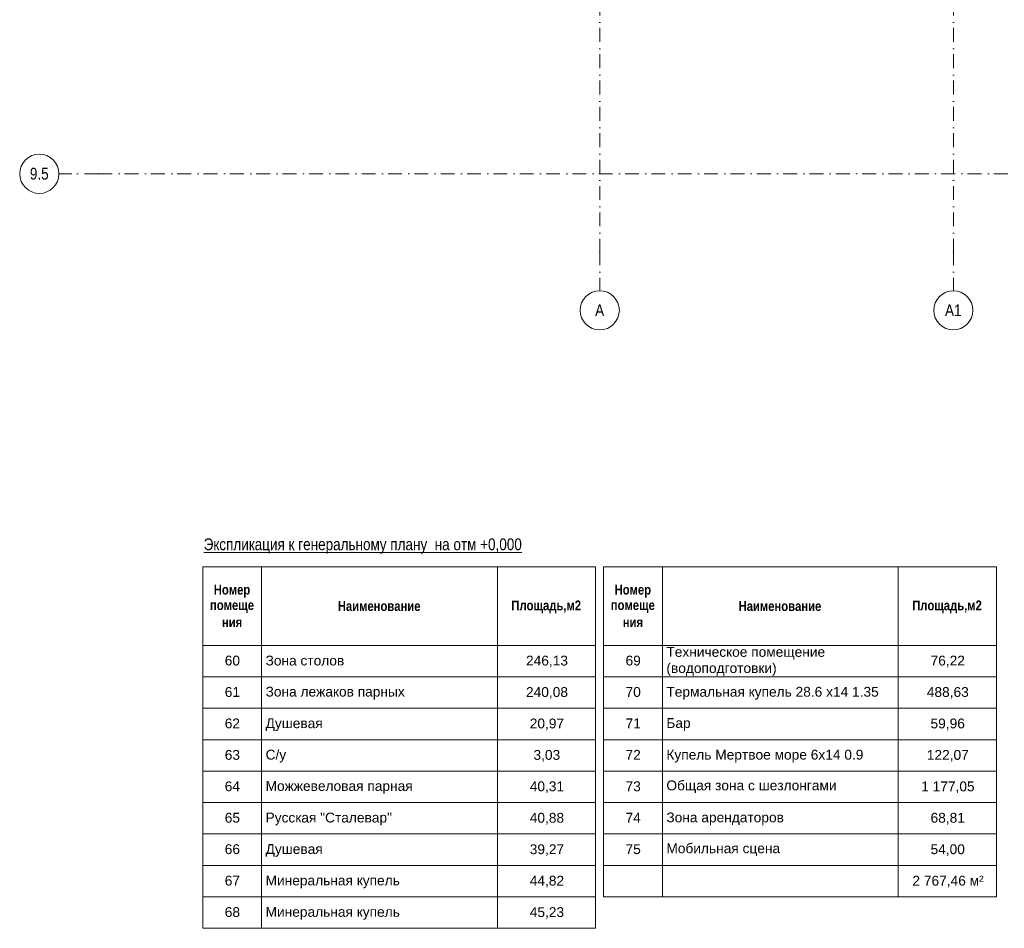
# Model space of a CAD drawing. Header units: millimetres. Extents: x -14761 to 157739, y -22400 to 107990.
# Tile 1 of 81: x -14761 to 10297, y -19200 to 3920. Entities that reach past the tile are written whole.
import ezdxf

# ---------------------------------------------------------------- set-up
doc = ezdxf.new("R2010")
doc.units = ezdxf.units.MM
doc.header["$MEASUREMENT"] = 0
doc.linetypes.add('Штрихпунктирная', pattern=[670.277762, 352.777767, -176.388884, 0, -141.111112])
doc.layers.add('Элемент Модели - Оси', color=7, linetype='Continuous')
doc.styles.add('СГЕНЕРИР_СТИЛЬ_1', font='txt')
doc.styles.add('СГЕНЕРИР_СТИЛЬ_2', font='txt')
doc.styles.add('СГЕНЕРИР_СТИЛЬ_3', font='txt')

msp = doc.modelspace()

# ---------------------------------------------------------------- linework, layer by layer
at = {"color": 7, "linetype": 'Continuous', "lineweight": 15}
for p, q in [((-10103, -10000), (-103, -10000)), ((-10103, -10000), (-10103, -12000)), ((-8603, -10000), (-8603, -12000)), ((-2603, -10000), (-2603, -12000)), ((-103, -10000), (-103, -12000)), ((97, -10000), (10097, -10000)), ((97, -10000), (97, -12000)), ((1597, -10000), (1597, -12000)), ((7597, -10000), (7597, -12000)), ((10097, -10000), (10097, -12000)), ((-10103, -12000), (-8603, -12000)), ((-10103, -12000), (-8603, -12000)), ((-10103, -12000), (-10103, -12800)), ((-8603, -12000), (-8603, -12800)), ((-8603, -12000), (-2603, -12000)), ((-8603, -12000), (-2603, -12000)), ((-8603, -12000), (-8603, -12800)), ((-2603, -12000), (-2603, -12800)), ((-2603, -12000), (-103, -12000)), ((-2603, -12000), (-103, -12000)), ((-2603, -12000), (-2603, -12800)), ((-103, -12000), (-103, -12800)), ((97, -12000), (1597, -12000)), ((97, -12000), (1597, -12000)), ((97, -12000), (97, -12800)), ((1597, -12000), (1597, -12800)), ((1597, -12000), (7597, -12000)), ((1597, -12000), (7597, -12000)), ((1597, -12000), (1597, -12800)), ((7597, -12000), (7597, -12800)), ((7597, -12000), (10097, -12000)), ((7597, -12000), (10097, -12000)), ((7597, -12000), (7597, -12800)), ((10097, -12000), (10097, -12800)), ((-10103, -12800), (-8603, -12800)), ((-10103, -12800), (-8603, -12800)), ((-10103, -12800), (-10103, -13600)), ((-8603, -12800), (-8603, -13600)), ((-8603, -12800), (-2603, -12800)), ((-8603, -12800), (-2603, -12800)), ((-8603, -12800), (-8603, -13600)), ((-2603, -12800), (-2603, -13600)), ((-2603, -12800), (-103, -12800)), ((-2603, -12800), (-103, -12800)), ((-2603, -12800), (-2603, -13600)), ((-103, -12800), (-103, -13600)), ((97, -12800), (1597, -12800)), ((97, -12800), (1597, -12800)), ((97, -12800), (97, -13600)), ((1597, -12800), (1597, -13600)), ((1597, -12800), (7597, -12800)), ((1597, -12800), (7597, -12800)), ((1597, -12800), (1597, -13600)), ((7597, -12800), (7597, -13600)), ((7597, -12800), (10097, -12800)), ((7597, -12800), (10097, -12800)), ((7597, -12800), (7597, -13600)), ((10097, -12800), (10097, -13600)), ((-10103, -13600), (-8603, -13600)), ((-10103, -13600), (-8603, -13600)), ((-10103, -13600), (-10103, -14400)), ((-8603, -13600), (-8603, -14400)), ((-8603, -13600), (-2603, -13600)), ((-8603, -13600), (-2603, -13600)), ((-8603, -13600), (-8603, -14400)), ((-2603, -13600), (-2603, -14400)), ((-2603, -13600), (-103, -13600)), ((-2603, -13600), (-103, -13600)), ((-2603, -13600), (-2603, -14400)), ((-103, -13600), (-103, -14400)), ((97, -13600), (1597, -13600)), ((97, -13600), (1597, -13600)), ((97, -13600), (97, -14400)), ((1597, -13600), (1597, -14400)), ((1597, -13600), (7597, -13600)), ((1597, -13600), (7597, -13600)), ((1597, -13600), (1597, -14400)), ((7597, -13600), (7597, -14400)), ((7597, -13600), (10097, -13600)), ((7597, -13600), (10097, -13600)), ((7597, -13600), (7597, -14400)), ((10097, -13600), (10097, -14400)), ((-10103, -14400), (-8603, -14400)), ((-10103, -14400), (-8603, -14400)), ((-10103, -14400), (-10103, -15200)), ((-8603, -14400), (-8603, -15200)), ((-8603, -14400), (-2603, -14400)), ((-8603, -14400), (-2603, -14400)), ((-8603, -14400), (-8603, -15200)), ((-2603, -14400), (-2603, -15200)), ((-2603, -14400), (-103, -14400)), ((-2603, -14400), (-103, -14400)), ((-2603, -14400), (-2603, -15200)), ((-103, -14400), (-103, -15200)), ((97, -14400), (1597, -14400)), ((97, -14400), (1597, -14400)), ((97, -14400), (97, -15200)), ((1597, -14400), (1597, -15200)), ((1597, -14400), (7597, -14400)), ((1597, -14400), (7597, -14400)), ((1597, -14400), (1597, -15200)), ((7597, -14400), (7597, -15200)), ((7597, -14400), (10097, -14400)), ((7597, -14400), (10097, -14400)), ((7597, -14400), (7597, -15200)), ((10097, -14400), (10097, -15200)), ((-10103, -15200), (-8603, -15200)), ((-10103, -15200), (-8603, -15200)), ((-10103, -15200), (-10103, -16000)), ((-8603, -15200), (-8603, -16000)), ((-8603, -15200), (-2603, -15200)), ((-8603, -15200), (-2603, -15200)), ((-8603, -15200), (-8603, -16000)), ((-2603, -15200), (-2603, -16000)), ((-2603, -15200), (-103, -15200)), ((-2603, -15200), (-103, -15200)), ((-2603, -15200), (-2603, -16000)), ((-103, -15200), (-103, -16000)), ((97, -15200), (1597, -15200)), ((97, -15200), (1597, -15200)), ((97, -15200), (97, -16000)), ((1597, -15200), (1597, -16000)), ((1597, -15200), (7597, -15200)), ((1597, -15200), (7597, -15200)), ((1597, -15200), (1597, -16000)), ((7597, -15200), (7597, -16000)), ((7597, -15200), (10097, -15200)), ((7597, -15200), (10097, -15200)), ((7597, -15200), (7597, -16000)), ((10097, -15200), (10097, -16000)), ((-10103, -16000), (-8603, -16000)), ((-10103, -16000), (-8603, -16000)), ((-10103, -16000), (-10103, -16800)), ((-8603, -16000), (-8603, -16800)), ((-8603, -16000), (-2603, -16000)), ((-8603, -16000), (-2603, -16000)), ((-8603, -16000), (-8603, -16800)), ((-2603, -16000), (-2603, -16800)), ((-2603, -16000), (-103, -16000)), ((-2603, -16000), (-103, -16000)), ((-2603, -16000), (-2603, -16800)), ((-103, -16000), (-103, -16800)), ((97, -16000), (1597, -16000)), ((97, -16000), (1597, -16000)), ((97, -16000), (97, -16800)), ((1597, -16000), (1597, -16800)), ((1597, -16000), (7597, -16000)), ((1597, -16000), (7597, -16000)), ((1597, -16000), (1597, -16800)), ((7597, -16000), (7597, -16800)), ((7597, -16000), (10097, -16000)), ((7597, -16000), (10097, -16000)), ((7597, -16000), (7597, -16800)), ((10097, -16000), (10097, -16800)), ((-10103, -16800), (-8603, -16800)), ((-10103, -16800), (-8603, -16800)), ((-10103, -16800), (-10103, -17600)), ((-8603, -16800), (-8603, -17600)), ((-8603, -16800), (-2603, -16800)), ((-8603, -16800), (-2603, -16800)), ((-8603, -16800), (-8603, -17600)), ((-2603, -16800), (-2603, -17600)), ((-2603, -16800), (-103, -16800)), ((-2603, -16800), (-103, -16800)), ((-2603, -16800), (-2603, -17600)), ((-103, -16800), (-103, -17600)), ((97, -16800), (1597, -16800)), ((97, -16800), (1597, -16800)), ((97, -16800), (97, -17600)), ((1597, -16800), (1597, -17600)), ((1597, -16800), (7597, -16800)), ((1597, -16800), (7597, -16800)), ((1597, -16800), (1597, -17600)), ((7597, -16800), (7597, -17600)), ((7597, -16800), (10097, -16800)), ((7597, -16800), (10097, -16800)), ((7597, -16800), (7597, -17600)), ((10097, -16800), (10097, -17600)), ((-10103, -17600), (-8603, -17600)), ((-10103, -17600), (-8603, -17600)), ((-10103, -17600), (-10103, -18400)), ((-8603, -17600), (-8603, -18400)), ((-8603, -17600), (-2603, -17600)), ((-8603, -17600), (-2603, -17600)), ((-8603, -17600), (-8603, -18400)), ((-2603, -17600), (-2603, -18400)), ((-2603, -17600), (-103, -17600)), ((-2603, -17600), (-103, -17600)), ((-2603, -17600), (-2603, -18400)), ((-103, -17600), (-103, -18400)), ((97, -17600), (1597, -17600)), ((97, -17600), (97, -18400)), ((1597, -17600), (1597, -18400)), ((1597, -17600), (7597, -17600)), ((1597, -17600), (1597, -18400)), ((7597, -17600), (7597, -18400)), ((7597, -17600), (10097, -17600)), ((7597, -17600), (7597, -18400)), ((10097, -17600), (10097, -18400)), ((-10103, -18400), (-8603, -18400)), ((-10103, -18400), (-8603, -18400)), ((-10103, -18400), (-10103, -19200)), ((-8603, -18400), (-8603, -19200)), ((-8603, -18400), (-2603, -18400)), ((-8603, -18400), (-2603, -18400)), ((-8603, -18400), (-8603, -19200)), ((-2603, -18400), (-2603, -19200)), ((-2603, -18400), (-103, -18400)), ((-2603, -18400), (-103, -18400)), ((-2603, -18400), (-2603, -19200)), ((-103, -18400), (-103, -19200)), ((97, -18400), (1597, -18400)), ((1597, -18400), (7597, -18400)), ((7597, -18400), (10097, -18400)), ((-10103, -19200), (-8603, -19200)), ((-8603, -19200), (-2603, -19200)), ((-2603, -19200), (-103, -19200))]:
    msp.add_line(p, q, dxfattribs=at)
at = {"layer": 'Элемент Модели - Оси', "color": 7, "linetype": 'Штрихпунктирная', "lineweight": 15}
for p, q in [((0, 92200), (0, -1975)), ((9000, 92200), (9000, -1975)), ((-12761, 0), (-13761, 0)), ((-12761, 0), (155650, 0)), ((0, -1975), (0, -2975)), ((9000, -1975), (9000, -2975))]:
    msp.add_line(p, q, dxfattribs=at)
at = {"layer": 'Элемент Модели - Оси', "color": 7, "linetype": 'Continuous', "lineweight": 15}
for centre in [(-14261, 0), (0, -3475), (9000, -3475)]:
    msp.add_circle(centre, 500, dxfattribs=at)
at = {"layer": 'Элемент Модели - Оси', "color": 7, "linetype": 'Штрихпунктирная', "lineweight": 15}
for p in [(-12761, 0), (-12761, 0), (0, -1975), (0, -1975), (9000, -1975), (9000, -1975)]:
    msp.add_point(p, dxfattribs=at)

# ---------------------------------------------------------------- texts
at = {"color": 7, "linetype": 'Continuous', "lineweight": 15, "attachment_point": 7}
for s, insert, char_height, style in [('\\A1;{\\pql;\\fArial Narrow|b0|i0|c204|p34;\\L\\LЭкспликация к генеральному плану  на отм +0,000}', (-10078, -9669), 300, 'СГЕНЕРИР_СТИЛЬ_3'), ('\\A1;{\\pql;\\fArial Narrow|b1|i0|c204|p34;Номер}', (-9821, -10783), 250, 'СГЕНЕРИР_СТИЛЬ_2'), ('\\A1;{\\pql;\\fArial Narrow|b1|i0|c204|p34;Номер}', (379, -10783), 250, 'СГЕНЕРИР_СТИЛЬ_2'), ('\\A1;{\\pql;\\fArial Narrow|b1|i0|c204|p34;помеще}', (-9917, -11173), 250, 'СГЕНЕРИР_СТИЛЬ_2'), ('\\A1;{\\pql;\\fArial Narrow|b1|i0|c204|p34;Наименование}', (-6665, -11129), 250, 'СГЕНЕРИР_СТИЛЬ_2'), ('\\A1;{\\pql;\\fArial Narrow|b1|i0|c204|p34;Площадь,м2}', (-2248, -11181), 250, 'СГЕНЕРИР_СТИЛЬ_2'), ('\\A1;{\\pql;\\fArial Narrow|b1|i0|c204|p34;помеще}', (283, -11173), 250, 'СГЕНЕРИР_СТИЛЬ_2'), ('\\A1;{\\pql;\\fArial Narrow|b1|i0|c204|p34;Наименование}', (3535, -11129), 250, 'СГЕНЕРИР_СТИЛЬ_2'), ('\\A1;{\\pql;\\fArial Narrow|b1|i0|c204|p34;Площадь,м2}', (7952, -11181), 250, 'СГЕНЕРИР_СТИЛЬ_2'), ('\\A1;{\\pql;\\fArial Narrow|b1|i0|c204|p34;ния}', (-9614, -11536), 250, 'СГЕНЕРИР_СТИЛЬ_2'), ('\\A1;{\\pql;\\fArial Narrow|b1|i0|c204|p34;ния}', (586, -11536), 250, 'СГЕНЕРИР_СТИЛЬ_2'), ('\\A1;{\\pql;\\fArial|b0|i0|c204|p38;60}', (-9542, -12515), 250, 'СГЕНЕРИР_СТИЛЬ_1'), ('\\A1;{\\pql;\\fArial|b0|i0|c204|p38;Зона столов}', (-8503, -12515), 250, 'СГЕНЕРИР_СТИЛЬ_1'), ('\\A1;{\\pql;\\fArial|b0|i0|c204|p38;69}', (658, -12515), 250, 'СГЕНЕРИР_СТИЛЬ_1'), ('\\A1;{\\pql;\\fArial|b0|i0|c204|p38;Техническое помещение}', (1697, -12364), 250, 'СГЕНЕРИР_СТИЛЬ_1'), ('\\A1;{\\pql;\\fArial|b0|i0|c204|p38;246,13}', (-1875, -12559), 250, 'СГЕНЕРИР_СТИЛЬ_1'), ('\\A1;{\\pql;\\fArial|b0|i0|c204|p38;(водоподготовки)}', (1697, -12779), 250, 'СГЕНЕРИР_СТИЛЬ_1'), ('\\A1;{\\pql;\\fArial|b0|i0|c204|p38;76,22}', (8420, -12559), 250, 'СГЕНЕРИР_СТИЛЬ_1'), ('\\A1;{\\pql;\\fArial|b0|i0|c204|p38;61}', (-9542, -13315), 250, 'СГЕНЕРИР_СТИЛЬ_1'), ('\\A1;{\\pql;\\fArial|b0|i0|c204|p38;Зона лежаков парных}', (-8503, -13378), 250, 'СГЕНЕРИР_СТИЛЬ_1'), ('\\A1;{\\pql;\\fArial|b0|i0|c204|p38;240,08}', (-1875, -13359), 250, 'СГЕНЕРИР_СТИЛЬ_1'), ('\\A1;{\\pql;\\fArial|b0|i0|c204|p38;70}', (658, -13315), 250, 'СГЕНЕРИР_СТИЛЬ_1'), ('\\A1;{\\pql;\\fArial|b0|i0|c204|p38;Термальная купель 28.6 х14 1.35}', (1697, -13382), 250, 'СГЕНЕРИР_СТИЛЬ_1'), ('\\A1;{\\pql;\\fArial|b0|i0|c204|p38;488,63}', (8325, -13359), 250, 'СГЕНЕРИР_СТИЛЬ_1'), ('\\A1;{\\pql;\\fArial|b0|i0|c204|p38;62}', (-9542, -14115), 250, 'СГЕНЕРИР_СТИЛЬ_1'), ('\\A1;{\\pql;\\fArial|b0|i0|c204|p38;Душевая}', (-8503, -14182), 250, 'СГЕНЕРИР_СТИЛЬ_1'), ('\\A1;{\\pql;\\fArial|b0|i0|c204|p38;20,97}', (-1780, -14159), 250, 'СГЕНЕРИР_СТИЛЬ_1'), ('\\A1;{\\pql;\\fArial|b0|i0|c204|p38;71}', (658, -14110), 250, 'СГЕНЕРИР_СТИЛЬ_1'), ('\\A1;{\\pql;\\fArial|b0|i0|c204|p38;Бар}', (1697, -14178), 250, 'СГЕНЕРИР_СТИЛЬ_1'), ('\\A1;{\\pql;\\fArial|b0|i0|c204|p38;59,96}', (8420, -14159), 250, 'СГЕНЕРИР_СТИЛЬ_1'), ('\\A1;{\\pql;\\fArial|b0|i0|c204|p38;63}', (-9542, -14915), 250, 'СГЕНЕРИР_СТИЛЬ_1'), ('\\A1;{\\pql;\\fArial|b0|i0|c204|p38;C/у}', (-8503, -14982), 250, 'СГЕНЕРИР_СТИЛЬ_1'), ('\\A1;{\\pql;\\fArial|b0|i0|c204|p38;3,03}', (-1685, -14959), 250, 'СГЕНЕРИР_СТИЛЬ_1'), ('\\A1;{\\pql;\\fArial|b0|i0|c204|p38;72}', (658, -14910), 250, 'СГЕНЕРИР_СТИЛЬ_1'), ('\\A1;{\\pql;\\fArial|b0|i0|c204|p38;Купель Мертвое море 6х14 0.9}', (1697, -14982), 250, 'СГЕНЕРИР_СТИЛЬ_1'), ('\\A1;{\\pql;\\fArial|b0|i0|c204|p38;122,07}', (8325, -14959), 250, 'СГЕНЕРИР_СТИЛЬ_1'), ('\\A1;{\\pql;\\fArial|b0|i0|c204|p38;64}', (-9542, -15715), 250, 'СГЕНЕРИР_СТИЛЬ_1'), ('\\A1;{\\pql;\\fArial|b0|i0|c204|p38;Можжевеловая парная}', (-8503, -15778), 250, 'СГЕНЕРИР_СТИЛЬ_1'), ('\\A1;{\\pql;\\fArial|b0|i0|c204|p38;40,31}', (-1780, -15759), 250, 'СГЕНЕРИР_СТИЛЬ_1'), ('\\A1;{\\pql;\\fArial|b0|i0|c204|p38;73}', (658, -15715), 250, 'СГЕНЕРИР_СТИЛЬ_1'), ('\\A1;{\\pql;\\fArial|b0|i0|c204|p38;Общая зона с шезлонгами}', (1697, -15761), 250, 'СГЕНЕРИР_СТИЛЬ_1'), ('\\A1;{\\pql;\\fArial|b0|i0|c204|p38;1\xa0177,05}', (8182, -15759), 250, 'СГЕНЕРИР_СТИЛЬ_1'), ('\\A1;{\\pql;\\fArial|b0|i0|c204|p38;65}', (-9542, -16515), 250, 'СГЕНЕРИР_СТИЛЬ_1'), ('\\A1;{\\pql;\\fArial|b0|i0|c204|p38;74}', (658, -16510), 250, 'СГЕНЕРИР_СТИЛЬ_1'), ('\\A1;{\\pql;\\fArial|b0|i0|c204|p38;Русская "Сталевар"}', (-8503, -16582), 250, 'СГЕНЕРИР_СТИЛЬ_1'), ('\\A1;{\\pql;\\fArial|b0|i0|c204|p38;40,88}', (-1780, -16559), 250, 'СГЕНЕРИР_СТИЛЬ_1'), ('\\A1;{\\pql;\\fArial|b0|i0|c204|p38;Зона арендаторов}', (1697, -16578), 250, 'СГЕНЕРИР_СТИЛЬ_1'), ('\\A1;{\\pql;\\fArial|b0|i0|c204|p38;68,81}', (8420, -16559), 250, 'СГЕНЕРИР_СТИЛЬ_1'), ('\\A1;{\\pql;\\fArial|b0|i0|c204|p38;66}', (-9542, -17315), 250, 'СГЕНЕРИР_СТИЛЬ_1'), ('\\A1;{\\pql;\\fArial|b0|i0|c204|p38;Душевая}', (-8503, -17382), 250, 'СГЕНЕРИР_СТИЛЬ_1'), ('\\A1;{\\pql;\\fArial|b0|i0|c204|p38;39,27}', (-1780, -17359), 250, 'СГЕНЕРИР_СТИЛЬ_1'), ('\\A1;{\\pql;\\fArial|b0|i0|c204|p38;75}', (658, -17315), 250, 'СГЕНЕРИР_СТИЛЬ_1'), ('\\A1;{\\pql;\\fArial|b0|i0|c204|p38;Мобильная сцена}', (1697, -17361), 250, 'СГЕНЕРИР_СТИЛЬ_1'), ('\\A1;{\\pql;\\fArial|b0|i0|c204|p38;54,00}', (8420, -17359), 250, 'СГЕНЕРИР_СТИЛЬ_1'), ('\\A1;{\\pql;\\fArial|b0|i0|c204|p38;67}', (-9542, -18115), 250, 'СГЕНЕРИР_СТИЛЬ_1'), ('\\A1;{\\pql;\\fArial|b0|i0|c204|p38;Минеральная купель}', (-8503, -18182), 250, 'СГЕНЕРИР_СТИЛЬ_1'), ('\\A1;{\\pql;\\fArial|b0|i0|c204|p38;44,82}', (-1780, -18159), 250, 'СГЕНЕРИР_СТИЛЬ_1'), ('\\A1;{\\pql;\\fArial|b0|i0|c204|p38;2\xa0767,46 м²}', (7959, -18159), 250, 'СГЕНЕРИР_СТИЛЬ_1'), ('\\A1;{\\pql;\\fArial|b0|i0|c204|p38;68}', (-9542, -18915), 250, 'СГЕНЕРИР_СТИЛЬ_1'), ('\\A1;{\\pql;\\fArial|b0|i0|c204|p38;Минеральная купель}', (-8503, -18982), 250, 'СГЕНЕРИР_СТИЛЬ_1'), ('\\A1;{\\pql;\\fArial|b0|i0|c204|p38;45,23}', (-1780, -18959), 250, 'СГЕНЕРИР_СТИЛЬ_1')]:
    msp.add_mtext(s, dxfattribs=dict(at, insert=insert, char_height=char_height, style=style))
at = {"layer": 'Элемент Модели - Оси', "color": 30, "lineweight": 5, "true_color": 0xff823e, "char_height": 300, "attachment_point": 4, "style": 'СГЕНЕРИР_СТИЛЬ_3'}
for s, insert in [('\\A1;{\\pql;\\pt0;\\fArial Narrow|b0|i0|c204|p34;9.5}', (-14501, 0)), ('\\A1;{\\pql;\\pt0;\\fArial Narrow|b0|i0|c204|p34;A}', (-116, -3473)), ('\\A1;{\\pql;\\pt0;\\fArial Narrow|b0|i0|c204|p34;А1}', (8788, -3473))]:
    msp.add_mtext(s, dxfattribs=dict(at, insert=insert))

doc.saveas('drawing.dxf')
